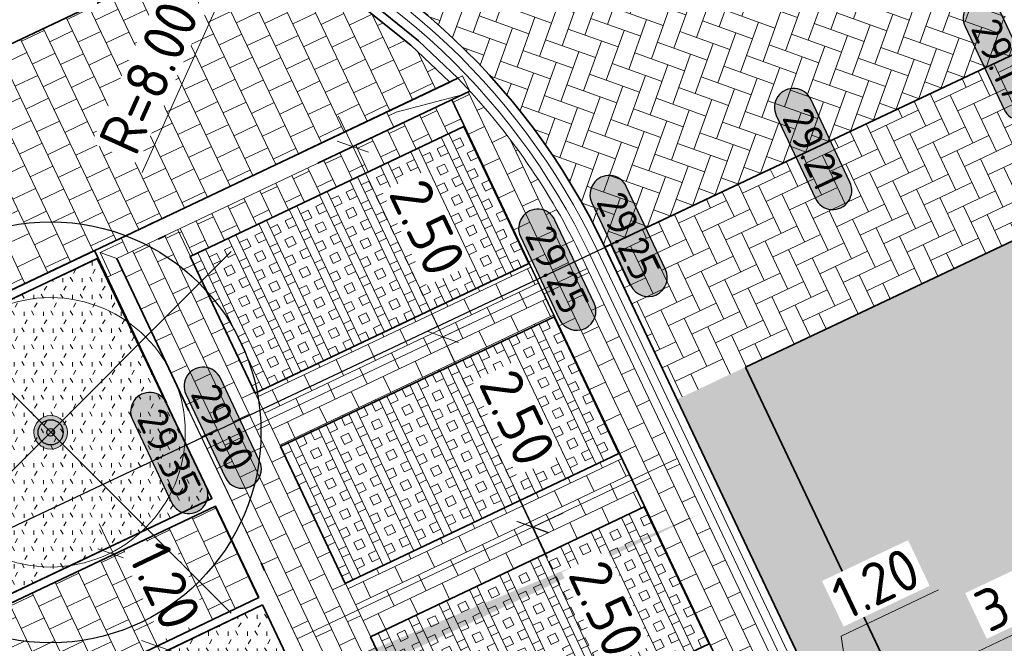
# Model space of a CAD drawing. Header units: metres. Extents: x 199937 to 201628, y 374508 to 375260.
# Tile 171 of 183: x 201378.94 to 201390.64, y 375088.06 to 375095.47. Entities that reach past the tile are written whole.
import ezdxf
from ezdxf.enums import TextEntityAlignment as Align

# ---------------------------------------------------------------- set-up
doc = ezdxf.new("R2010")
doc.units = ezdxf.units.M
doc.linetypes.add('VH-GELEIDEBAND', pattern=[6, 2, -2, 0, -2])
doc.linetypes.add('VH-OPSLUITBAND_100X200', pattern=[16, 8, -2, 4, -2])
for name, color, linetype, lineweight in [('N-WE-GR-BEPLANTING_CULTUUR-A', 92, 'Continuous', 0), ('N-WE-GR-GROENSTROOK-G', 90, 'Continuous', 35), ('N-WE-OG-HOOGTELIJN-G', 7, 'Continuous', 25), ('N-WE-VH-DWARSHELLING-S', 7, 'Continuous', 25), ('N-WE-VH-GOOT-G', 170, 'Continuous', 35), ('N-WE-VH-KANTOPSLUITING_GELEIDEBAND_50 200-G', 20, 'VH-GELEIDEBAND', 35), ('N-WE-VH-KANTOPSLUITING_GELEIDEBAND_50 200_250_HOEKSTUK-S', 20, 'Continuous', 25), ('N-WE-VH-KANTOPSLUITING_GELEIDEBAND_50 200_250_INRITVERLOOPBAND-S', 20, 'Continuous', 25), ('N-WE-VH-KANTOPSLUITING_OPSLUITBAND_100X200-G', 150, 'VH-OPSLUITBAND_100X200', 35), ('N-WE-VH-KANTVERHARDING_STREKLAAG-G', 60, 'Continuous', 18), ('N-WE-VH-VERHARDING_BETONSTRAATSTEEN-G', 252, 'Continuous', 35), ('N-WE-VH-VERHARDING_GRASBETONSTEEN-A', 72, 'Continuous', 18), ('N-WE-VH-VERHARDING_GRASBETONSTEEN-G', 70, 'Continuous', 35), ('N-WE-VH-VERHARDING_TEGEL-A', 252, 'Continuous', 18), ('N-WE-VH-VERHARDING_TEGEL-G', 252, 'Continuous', 35), ('N-WE-VH-VERKEERSTEGEL-G', 7, 'Continuous', 35), ('N-WE-VW-MARKERING_PARKEERVAK-O', 7, 'Continuous', 18), ('X-XX-AL-HOOGTELABEL-S', 7, 'Continuous', 25), ('X-XX-AL-M', 7, 'Continuous', 18), ('X-XX-AL-M-200', 7, 'Continuous', 18)]:
    doc.layers.add(name, color=color, linetype=linetype, lineweight=lineweight)
for name, color, linetype, lineweight, true_color in [('N-WE-GR-BOOM-S', 3, 'Continuous', 25, 0x00ff00), ('N-WE-VH-VERHARDING_BETONSTRAATSTEEN_HEIDE-A', 7, 'Continuous', 0, 0x986657), ('N-WE-VH-VERHARDING_BETONSTRAATSTEEN_ROOD-A', 7, 'Continuous', 0, 0xa92c0a), ('V-WE-GR-BOOM-S', 80, 'Continuous', 25, 0x3fff00)]:
    doc.layers.add(name, color=color, linetype=linetype, lineweight=lineweight, true_color=true_color)
doc.layers.add('X-XX-AL-HULPLIJN-G', color=7, linetype='Continuous', lineweight=18, plot=False)
doc.styles.add('NLCS-ISO-ANNOTATIEF-T18', font='NLCS-ISO.ttf', dxfattribs={"height": 1.8})
doc.styles.add('NLCS-ISO-ANNOTATIEF-T25', font='NLCS-ISO.ttf', dxfattribs={"height": 2.5})
doc.styles.add('NLCS-ISO-M200-T25', font='NLCS-ISO.ttf', dxfattribs={"height": 0.5})
doc.dimstyles.new('NLCS-ANNOTATIEF-T25-SCHRAP_L2_H1', dxfattribs={"dimtxt": 2.5, "dimasz": 1.4, "dimexe": 2, "dimexo": 2, "dimgap": 0.7, "dimtad": 1, "dimzin": 0, "dimdsep": 46, "dimtxsty": 'NLCS-ISO-ANNOTATIEF-T25', "dimblk": 'OBLIQUE', "dimcen": 0, "dimdle": 2, "dimclrd": 256, "dimclre": 256, "dimclrt": 256, "dimadec": 1, "dimazin": 0, "dimtfac": 1, "dimtdec": 3, "dimtofl": 0, "dimtmove": 0, "dimatfit": 3, "dimldrblk": 'OBLIQUE', "dimfxl": 2, "dimfxlon": 1, "dimtfillclr": 256, "dimtolj": 1, "dimtzin": 0, "dimlwd": -1, "dimlwe": -1, "dimarcsym": 0})
doc.dimstyles.new('NLCS-M200-T25-PIJL_L2_H1', dxfattribs={"dimscale": 0.2, "dimtxt": 2.5, "dimasz": 2.5, "dimexe": 2, "dimexo": 2, "dimgap": 0.7, "dimtad": 1, "dimzin": 0, "dimdsep": 46, "dimtxsty": 'NLCS-ISO-M200-T25', "dimcen": 0, "dimdle": 2, "dimclrd": 256, "dimclre": 256, "dimclrt": 256, "dimadec": 1, "dimazin": 0, "dimtfac": 1, "dimtdec": 3, "dimtofl": 0, "dimtmove": 0, "dimatfit": 3, "dimfxl": 2, "dimfxlon": 1, "dimtfillclr": 256, "dimtolj": 1, "dimtzin": 0, "dimlwd": -1, "dimlwe": -1, "dimarcsym": 0})
pattern_1 = [(115.26, (0, 0), (-0.279532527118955, 0.1003073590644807), [0.63, -0.21]), (25.26000000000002, (-0.3798398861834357, -0.1792251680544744), (-0.279532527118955, 0.1003073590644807), [0.63, -0.21])]
pattern_2 = [(205.36819958, (201384.0801804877, 375094.0205405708), (-0.099779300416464, -0.2797214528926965), [0.21, -0.21]), (295.36819958, (201384.0801804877, 375094.0205405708), (0.1897503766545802, 0.08997107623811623), [])]
pattern_3 = [(295.36819958, (201384.0801804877, 375094.0205405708), (0.3614292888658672, 0.1713734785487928), []), (295.36819958, (201383.9898231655, 375093.9776972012), (0.3614292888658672, 0.1713734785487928), []), (205.36819958, (201384.0801804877, 375094.0205405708), (0.1713734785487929, -0.3614292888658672), [-0.1, 0.1]), (205.36819958, (201384.1230238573, 375093.9301832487), (0.1713734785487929, -0.3614292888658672), [-0.1, 0.1]), (205.36819958, (201384.165867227, 375093.8398259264), (0.1713734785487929, -0.3614292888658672), [0.1, -0.1]), (205.36819958, (201384.2087105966, 375093.7494686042), (0.1713734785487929, -0.3614292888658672), [0.1, -0.1]), (295.36819958, (201383.8994658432, 375093.9348538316), (0.3614292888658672, 0.1713734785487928), [0.1, -0.1]), (295.36819958, (201383.809108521, 375093.8920104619), (0.3614292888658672, 0.1713734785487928), [0.1, -0.1])]
pattern_4 = [(295.36819958, (0, 0), (0.2797214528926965, -0.09977930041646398), [0.21, -0.21]), (25.36819958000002, (0, 0), (-0.08997107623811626, 0.1897503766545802), [])]
pattern_5 = [(59.99999999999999, (0, 0), (-0.1154700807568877, 0.1999999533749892), [0.0577352, -0.1732052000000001]), (120, (0, 0), (-0.2309400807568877, -4.662501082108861e-08), [0.0577352, -0.1732052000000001]), (270, (0, 0), (0.11547, -0.2000000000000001), [0.05, -0.35])]
pattern_6 = [(205.44, (0, 0), (-0.206475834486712, -0.2643250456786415), [0.3, -0.3]), (295.44, (0, 0), (0.2709106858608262, 0.1288697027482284), [])]

# ---------------------------------------------------------------- blocks, each defined once
blk = doc.blocks.new('SGR-BOOM_01-SO')
at = {"linetype": 'ByBlock', "lineweight": 18}
h = blk.add_hatch(color=0, dxfattribs=at)
h.dxf.hatch_style = 1
edge = h.paths.add_edge_path()
edge.add_arc((0, 0), 0.25, 0, 360)
at = {"color": 0, "linetype": 'ByBlock', "lineweight": 18}
for radius in [2, 0.25]:
    blk.add_circle((0, 0), radius, dxfattribs=at)
blk = doc.blocks.new('_Oblique')
at = {"color": 0, "linetype": 'ByBlock', "lineweight": -2}
blk.add_line((-0.5, -0.5), (0.5, 0.5), dxfattribs=at)
blk = doc.blocks.new('*D134')
at = {"layer": 'X-XX-AL-M', "transparency": 16777216}
for p, q in [((201379.8791979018, 375089.4787048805), (201380.7438080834, 375087.6693052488)), ((201380.0516575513, 375089.1177926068), (201380.412569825, 375089.2902522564)), ((201380.5713484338, 375088.0302175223), (201380.9322607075, 375088.2026771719))]:
    blk.add_line(p, q, dxfattribs=at)
at = {"layer": 'X-XX-AL-M', "transparency": 16777216, "xscale": 0.28, "yscale": 0.28, "zscale": 0.28}
for p, rotation in [((201380.0516575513, 375089.1177926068), 115.5405085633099), ((201380.5713484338, 375088.0302175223), 295.54050856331)]:
    blk.add_blockref('_Oblique', p, dxfattribs=dict(at, rotation=rotation))
at = {"layer": 'X-XX-AL-M', "transparency": 16777216, "insert": (201380.6633924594, 375088.7421532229), "char_height": 0.5, "attachment_point": 5, "rotation": 295.5405085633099, "style": 'NLCS-ISO-ANNOTATIEF-T25', "bg_fill": 3, "box_fill_scale": 1.1, "bg_fill_color": 256, "bg_fill_true_color": 13158600, "bg_fill_transparency": 0}
blk.add_mtext('\\A1;1.20', dxfattribs=at)
at = {"layer": 'Defpoints', "color": 0, "transparency": 16777216}
for p in [(201380.0516575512, 375089.1177926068), (201380.5713484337, 375088.0302175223), (201380.5713484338, 375088.0302175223)]:
    blk.add_point(p, dxfattribs=at)
blk = doc.blocks.new('*D137')
at = {"layer": 'Defpoints', "color": 0, "transparency": 16777216}
for p in [(201389.3779106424, 375087.5157135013), (201389.3779106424, 375087.5157135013), (201388.2936227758, 375087.0015930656)]:
    blk.add_point(p, dxfattribs=at)
at = {"layer": 'X-XX-AL-M', "transparency": 16777216}
for p, q in [((201388.7004356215, 375088.1462621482), (201389.8570093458, 375088.6946572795)), ((201388.8357667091, 375087.2586532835), (201388.7004356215, 375088.1462621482)), ((201389.3779106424, 375087.5157135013), (201389.2065371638, 375087.8771427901)), ((201387.932193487, 375086.8302195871), (201389.7393399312, 375087.6870869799)), ((201388.2936227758, 375087.0015930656), (201388.1222492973, 375087.3630223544))]:
    blk.add_line(p, q, dxfattribs=at)
at = {"layer": 'X-XX-AL-M', "transparency": 16777216, "xscale": 0.28, "yscale": 0.28, "zscale": 0.28}
for p, rotation in [((201389.3779106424, 375087.5157135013), 25.36819958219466), ((201388.2936227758, 375087.0015930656), 205.3681995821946)]:
    blk.add_blockref('_Oblique', p, dxfattribs=dict(at, rotation=rotation))
at = {"layer": 'X-XX-AL-M', "transparency": 16777216, "insert": (201389.111633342, 375088.7728532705), "char_height": 0.5, "attachment_point": 5, "rotation": 25.36819958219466, "style": 'NLCS-ISO-ANNOTATIEF-T25', "bg_fill": 3, "box_fill_scale": 1.1, "bg_fill_color": 256, "bg_fill_true_color": 13158600, "bg_fill_transparency": 0}
blk.add_mtext('\\A1;1.20', dxfattribs=at)
blk = doc.blocks.new('*D138')
at = {"layer": 'Defpoints', "color": 0, "transparency": 16777216}
for p in [(201392.6948104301, 375089.0884378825), (201392.6948104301, 375089.0884378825), (201389.3779106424, 375087.5157135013)]:
    blk.add_point(p, dxfattribs=at)
at = {"layer": 'X-XX-AL-M', "transparency": 16777216}
for p, q in [((201392.6948104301, 375089.0884378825), (201392.5234369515, 375089.4498671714)), ((201389.0164813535, 375087.3443400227), (201393.056239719, 375089.2598113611)), ((201389.3779106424, 375087.5157135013), (201389.2065371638, 375087.8771427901))]:
    blk.add_line(p, q, dxfattribs=at)
at = {"layer": 'X-XX-AL-M', "transparency": 16777216, "xscale": 0.28, "yscale": 0.28, "zscale": 0.28}
for p, rotation in [((201392.6948104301, 375089.0884378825), 25.36819958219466), ((201389.3779106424, 375087.5157135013), 205.3681995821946)]:
    blk.add_blockref('_Oblique', p, dxfattribs=dict(at, rotation=rotation))
at = {"layer": 'X-XX-AL-M', "transparency": 16777216, "insert": (201390.8692713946, 375088.6544692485), "char_height": 0.5, "attachment_point": 5, "rotation": 25.36819958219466, "style": 'NLCS-ISO-ANNOTATIEF-T25', "bg_fill": 3, "box_fill_scale": 1.1, "bg_fill_color": 256, "bg_fill_true_color": 13158600, "bg_fill_transparency": 0}
blk.add_mtext('\\A1;3.67', dxfattribs=at)
blk = doc.blocks.new('*D195')
at = {"layer": 'Defpoints', "color": 0, "transparency": 16777216}
for p in [(201385.0310352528, 375089.4396626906), (201386.0850407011, 375087.1727080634), (201386.0933369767, 375087.1765653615)]:
    blk.add_point(p, dxfattribs=at)
at = {"layer": 'X-XX-AL-M', "transparency": 16777216}
for p, q in [((201384.8623945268, 375089.8023751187), (201386.2536814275, 375086.8099956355)), ((201385.0310352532, 375089.4396626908), (201385.3937476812, 375089.6083034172)), ((201386.0850407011, 375087.1727080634), (201385.7223282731, 375087.004067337))]:
    blk.add_line(p, q, dxfattribs=at)
at = {"layer": 'X-XX-AL-M', "transparency": 16777216, "xscale": 0.28, "yscale": 0.28, "zscale": 0.28}
for p, rotation in [((201385.0310352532, 375089.4396626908), 114.9357582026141), ((201386.0850407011, 375087.1727080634), 294.9357582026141)]:
    blk.add_blockref('_Oblique', p, dxfattribs=dict(at, rotation=rotation))
at = {"layer": 'X-XX-AL-M', "transparency": 16777216, "insert": (201385.9116825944, 375088.4706100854), "char_height": 0.5, "attachment_point": 5, "rotation": 294.9357582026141, "style": 'NLCS-ISO-ANNOTATIEF-T25', "bg_fill": 3, "box_fill_scale": 1.1, "bg_fill_color": 256, "bg_fill_true_color": 13158600, "bg_fill_transparency": 0}
blk.add_mtext('\\A1;2.50', dxfattribs=at)
blk = doc.blocks.new('*D214')
at = {"layer": 'Defpoints', "color": 0, "transparency": 16777216}
for p in [(201383.9661718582, 375091.701545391), (201383.9661718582, 375091.701545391), (201385.0372783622, 375089.4425653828)]:
    blk.add_point(p, dxfattribs=at)
at = {"layer": 'X-XX-AL-M', "transparency": 16777216}
for p, q in [((201385.2086518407, 375089.0811360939), (201383.7947983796, 375092.0629746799)), ((201383.9661718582, 375091.701545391), (201384.3276011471, 375091.8729188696)), ((201385.0372783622, 375089.4425653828), (201385.3987076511, 375089.6139388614))]:
    blk.add_line(p, q, dxfattribs=at)
at = {"layer": 'X-XX-AL-M', "transparency": 16777216, "xscale": 0.28, "yscale": 0.28, "zscale": 0.28}
for p, rotation in [((201383.9661718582, 375091.701545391), 115.3681995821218), ((201385.0372783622, 375089.4425653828), 295.3681995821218)]:
    blk.add_blockref('_Oblique', p, dxfattribs=dict(at, rotation=rotation))
at = {"layer": 'X-XX-AL-M', "transparency": 16777216, "insert": (201384.8541186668, 375090.7391445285), "char_height": 0.5, "attachment_point": 5, "rotation": 295.3681995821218, "style": 'NLCS-ISO-ANNOTATIEF-T25', "bg_fill": 3, "box_fill_scale": 1.1, "bg_fill_color": 256, "bg_fill_true_color": 13158600, "bg_fill_transparency": 0}
blk.add_mtext('\\A1;2.50', dxfattribs=at)
blk = doc.blocks.new('*D215')
at = {"layer": 'Defpoints', "color": 0, "transparency": 16777216}
for p in [(201382.8950876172, 375093.9604784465), (201382.8950876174, 375093.9604784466), (201383.9661718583, 375091.701545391)]:
    blk.add_point(p, dxfattribs=at)
at = {"layer": 'X-XX-AL-M', "transparency": 16777216}
for p, q in [((201384.137545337, 375091.3401161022), (201382.7237141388, 375094.3219077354)), ((201382.8950876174, 375093.9604784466), (201383.2565169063, 375094.1318519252)), ((201383.9661718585, 375091.7015453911), (201384.3276011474, 375091.8729188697))]:
    blk.add_line(p, q, dxfattribs=at)
at = {"layer": 'X-XX-AL-M', "transparency": 16777216, "xscale": 0.28, "yscale": 0.28, "zscale": 0.28}
for p, rotation in [((201382.8950876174, 375093.9604784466), 115.3681995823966), ((201383.9661718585, 375091.7015453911), 295.3681995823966)]:
    blk.add_blockref('_Oblique', p, dxfattribs=dict(at, rotation=rotation))
at = {"layer": 'X-XX-AL-M', "transparency": 16777216, "insert": (201383.7830232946, 375092.9981010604), "char_height": 0.5, "attachment_point": 5, "rotation": 295.36819958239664, "style": 'NLCS-ISO-ANNOTATIEF-T25', "bg_fill": 3, "box_fill_scale": 1.1, "bg_fill_color": 256, "bg_fill_true_color": 13158600, "bg_fill_transparency": 0}
blk.add_mtext('\\A1;2.50', dxfattribs=at)
blk = doc.blocks.new('SVH-GELEIDEBAND HOEKSTUK_50 200X250_L150_H90INW_HD-MM')
at = {"linetype": 'Continuous', "lineweight": 0}
blk.add_line((150, 0), (300, 150), dxfattribs=at)
blk.add_lwpolyline([(150, 0), (0, 0), (0, 200), (350, 200), (350, -150), (150, -150)], close=True, dxfattribs=at)
blk.add_lwpolyline([(300, -150), (300, 150), (0, 150)], dxfattribs=at)
blk = doc.blocks.new('SVH-GELEIDEBAND INRITVERLOOPBAND_50 200X200_LINKS_L1000_HD-MM')
at = {"linetype": 'Continuous', "lineweight": 0}
blk.add_lwpolyline([(0, 0), (1000, 1.13686837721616e-13), (1000, 200.0000000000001), (0, 200)], close=True, dxfattribs=at)
blk.add_lwpolyline([(900, 1.023181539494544e-13), (100, 150), (0, 150)], dxfattribs=at)
blk = doc.blocks.new('*U283')
h = blk.add_hatch(color=253)
h.dxf.hatch_style = 1
edge = h.paths.add_edge_path()
edge.add_line((2.726055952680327, 1.132202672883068), (-2.726055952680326, 1.132202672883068))
edge.add_arc((-2.726055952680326, 0), 1.132202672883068, 90, 270)
edge.add_line((-2.726055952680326, -1.132202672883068), (2.726055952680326, -1.132202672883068))
edge.add_arc((2.726055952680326, 3.697785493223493e-32), 1.132202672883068, 270, 450)
blk.add_lwpolyline([(2.726055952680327, 1.132202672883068), (-2.726055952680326, 1.132202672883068, 0.9999999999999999), (-2.726055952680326, -1.132202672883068), (2.726055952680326, -1.132202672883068, 0.9999999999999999)], format="xyb", close=True)
at = {"style": 'NLCS-ISO-ANNOTATIEF-T18'}
blk.add_attdef('HGT', text='', height=1.8, dxfattribs=at).set_placement((-0.002853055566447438, -0.0004570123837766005), align=Align.MIDDLE_CENTER)
blk = doc.blocks.new('V-SGR-BOOM_01')
at = {"ltscale": 0.1}
h = blk.add_hatch(color=256, dxfattribs=at)
edge = h.paths.add_edge_path()
edge.add_arc((1.70530256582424e-13, -1.70530256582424e-13), 0.15, 0, 360)
at = {"lineweight": -3}
for p, q in [((-2.146446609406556, 2.146446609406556), (2.146446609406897, -2.146446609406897)), ((2.146446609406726, 2.146446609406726), (-2.146446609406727, -2.146446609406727))]:
    blk.add_line(p, q, dxfattribs=at)
for centre, radius in [((0, 0), 2.5), ((7.366995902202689e-12, -5.115907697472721e-12), 0.04499999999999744)]:
    blk.add_circle(centre, radius)
at = {"ltscale": 0.1}
blk.add_circle((1.70530256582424e-13, -1.70530256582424e-13), 0.15, dxfattribs=at)
blk = doc.blocks.new('*U438')
blk.add_solid([(0, 0), (0, 0.25), (5.000000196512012, 0)])
blk = doc.blocks.new('*U439')
blk.add_solid([(0, 0), (0, 0.25), (5.470895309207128, 0)])
blk = doc.blocks.new('*D556')
at = {"layer": 'Defpoints', "color": 0, "transparency": 16777216}
for p in [(201381.6734699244, 375096.5067478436), (201378.3925272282, 375089.2104874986)]:
    blk.add_point(p, dxfattribs=at)
at = {"layer": 'X-XX-AL-M-200', "transparency": 16777216}
blk.add_line((201380.3898010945, 375093.6520859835), (201381.4684110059, 375096.050731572), dxfattribs=at)
blk.add_solid([(201381.3924082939, 375096.0849080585), (201381.5444137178, 375096.0165550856), (201381.6734699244, 375096.5067478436)], dxfattribs=at)
at = {"layer": 'X-XX-AL-M-200', "transparency": 16777216, "insert": (201380.470883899, 375094.7833465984), "char_height": 0.5, "attachment_point": 5, "rotation": 65.78776264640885, "style": 'NLCS-ISO-M200-T25', "bg_fill": 3, "box_fill_scale": 1.1, "bg_fill_color": 256, "bg_fill_true_color": 13158600, "bg_fill_transparency": 0}
blk.add_mtext('\\A1;R=8.00', dxfattribs=at)

msp = doc.modelspace()

# ---------------------------------------------------------------- hatches: boundary and pattern name
at = {"layer": 'N-WE-GR-BEPLANTING_CULTUUR-A'}
h = msp.add_hatch(dxfattribs=at)
h.set_pattern_fill('AGR-BEPLANTING_SOORT_01-SO', color=256, scale=0.2, pattern_type=2)
h.set_pattern_definition(pattern_5)
h.paths.add_polyline_path([(201379.8574856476, 375092.6308562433), (201377.1070684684, 375091.3267390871), (201378.4164378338, 375088.4540467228), (201381.2204324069, 375089.7819371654)])
h = msp.add_hatch(dxfattribs=at)
h.set_pattern_fill('AGR-BEPLANTING_SOORT_01-SO', color=256, scale=0.2, pattern_type=2)
h.set_pattern_definition(pattern_5)
h.paths.add_polyline_path([(201381.8204952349, 375088.5162841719), (201379.0019505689, 375087.1694604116), (201381.4013945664, 375081.9051976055), (201384.3029394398, 375083.2807841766)])
at = {"layer": 'N-WE-VH-VERHARDING_BETONSTRAATSTEEN_HEIDE-A', "true_color": 0x986657}
h = msp.add_hatch(dxfattribs=at)
h.set_pattern_fill('AVH-HEI_BSS_KEIFRMT_KEPER-SO', color=25, scale=2, angle=115.26, pattern_type=2)
h.set_pattern_definition(pattern_1)
h.paths.add_polyline_path([(201391.6971267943, 375093.2932430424), (201390.840257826, 375095.1003928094), (201385.8921849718, 375092.7664871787), (201386.749300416, 375090.9588175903)])
h = msp.add_hatch(dxfattribs=at)
h.set_pattern_fill('AVH-HEI_BSS_KEIFRMT_KEPER-SO', color=25, scale=2, angle=115.26, pattern_type=2)
h.set_pattern_definition(pattern_1)
h.paths.add_polyline_path([(201387.5632557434, 375091.3428484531), (201386.749300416, 375090.9588175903), (201404.0427092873, 375054.4867536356), (201404.8559251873, 375054.8723439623)])
at = {"layer": 'N-WE-VH-VERHARDING_BETONSTRAATSTEEN_ROOD-A'}
h = msp.add_hatch(dxfattribs=at)
h.set_pattern_fill('AVH-ROO_BSS_KEIFRMT_KEPER-SO', color=36, scale=2, angle=-19.74167357, pattern_type=2)
h.set_pattern_definition([(340.25832643, (201380.8364444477, 375114.1943056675), (0.2685910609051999, 0.1267234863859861), [0.6299999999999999, -0.21]), (250.25832643, (201380.9783120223, 375114.5896202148), (0.2685910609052, 0.126723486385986), [0.6299999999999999, -0.21])])
edge = h.paths.add_edge_path()
edge.add_line((201381.6503982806, 375114.5783358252), (201378.4885900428, 375113.0867307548))
edge.add_arc((201370.9838599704, 375109.5414484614), 8.299999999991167, -63.85222691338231, 25.286348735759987, ccw=False)
edge.add_line((201374.6415686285, 375102.0908667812), (201372.568746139, 375101.0732575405))
edge.add_line((201372.568746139, 375101.0732575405), (201374.73481857, 375096.6610691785))
edge.add_arc((201378.3925272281, 375089.2104874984), 8.299999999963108, 25.36819958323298, 116.1477730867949, ccw=False)
edge.add_line((201385.8921849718, 375092.7664871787), (201390.840257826, 375095.1003928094))
edge.add_line((201390.840257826, 375095.1003928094), (201381.6503982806, 375114.5783358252))
h = msp.add_hatch(dxfattribs=at)
h.set_pattern_fill('AVH-ROO_BSS_KEIFRMT_HALFST-SO', color=36, scale=2, angle=-154.63180042, pattern_type=2)
h.set_pattern_definition(pattern_2)
edge = h.paths.add_edge_path()
edge.add_line((201384.2862541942, 375094.620106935), (201384.0666162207, 375094.5159645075))
edge.add_line((201384.0666162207, 375094.5159645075), (201385.1377004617, 375092.2570314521))
edge.add_line((201385.1377004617, 375092.2570314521), (201385.679844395, 375092.5140916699))
edge.add_line((201385.679844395, 375092.5140916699), (201385.6211130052, 375092.6379570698))
edge.add_arc((201378.392527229, 375089.2104874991), 7.999999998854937, 25.36819958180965, 42.54759551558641)
h = msp.add_hatch(dxfattribs=at)
h.set_pattern_fill('AVH-ROO_BSS_KEIFRMT_HALFST-SO', color=36, scale=2, angle=205.37, pattern_type=2)
h.set_pattern_definition([(205.37, (0, 0), (-0.09977051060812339, -0.2797245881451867), [0.21, -0.21]), (295.37, (0, 0), (0.1897475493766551, 0.08997703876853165), [])])
h.paths.add_polyline_path([(201384.2165680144, 375094.1997138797), (201384.0666162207, 375094.5159645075), (201380.8137526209, 375092.9736032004), (201380.9637044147, 375092.6573525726)])
h = msp.add_hatch(dxfattribs=at)
h.set_pattern_fill('AVH-ROO_BSS_KEIFRMT_HALFST-SO', color=36, scale=2, angle=-154.63180042, pattern_type=2)
h.set_pattern_definition(pattern_2)
h.paths.add_polyline_path([(201380.8137526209, 375092.9736032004), (201380.0908940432, 375092.6308562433), (201381.1619782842, 375090.3719231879), (201381.884836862, 375090.714670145)])
h = msp.add_hatch(dxfattribs=at)
h.set_pattern_fill('AVH-ROO_BSS_KEIFRMT_KEPER-SO', color=36, scale=2, angle=-19.62634688, pattern_type=2)
h.set_pattern_definition([(340.37365312, (201390.8928701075, 375092.9137880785), (0.2683354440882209, 0.1272638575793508), [0.63, -0.21]), (250.37365312, (201391.033941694, 375093.3093873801), (0.2683354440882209, 0.1272638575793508), [0.63, -0.21])])
h.paths.add_polyline_path([(201390.8831714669, 375092.9092121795), (201387.5632557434, 375091.3428484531), (201404.8559251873, 375054.8723439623), (201408.1728249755, 375056.4450683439)])
h = msp.add_hatch(dxfattribs=at)
h.set_pattern_fill('AVH-ROO_BSS_KEIFRMT_HALFST-SO', color=36, scale=2, angle=-64.63180041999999, pattern_type=2)
h.set_pattern_definition(pattern_4)
h.paths.add_polyline_path([(201385.2876522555, 375091.9407808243), (201384.9877486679, 375092.5732820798), (201381.7348850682, 375091.0309207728), (201382.0347886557, 375090.3984195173)])
h = msp.add_hatch(dxfattribs=at)
h.set_pattern_fill('AVH-ROO_BSS_KEIFRMT_HALFST-SO', color=36, scale=2, angle=-154.63180042, pattern_type=2)
h.set_pattern_definition(pattern_2)
h.paths.add_polyline_path([(201385.679844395, 375092.5140916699), (201385.1377004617, 375092.2570314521), (201386.2087847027, 375089.9980983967), (201386.750928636, 375090.2551586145)])
h = msp.add_hatch(dxfattribs=at)
h.set_pattern_fill('AVH-ROO_BSS_KEIFRMT_HALFST-SO', color=36, scale=2, angle=-154.63180042, pattern_type=2)
h.set_pattern_definition(pattern_2)
h.paths.add_polyline_path([(201381.884836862, 375090.714670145), (201381.1619782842, 375090.3719231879), (201381.3782393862, 375089.9158252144), (201382.2330625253, 375088.1129901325), (201382.955921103, 375088.4557370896)])
h = msp.add_hatch(dxfattribs=at)
h.set_pattern_fill('AVH-ROO_BSS_KEIFRMT_HALFST-SO', color=36, scale=2, angle=-64.63180041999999, pattern_type=2)
h.set_pattern_definition(pattern_4)
h.paths.add_polyline_path([(201386.3587364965, 375089.681847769), (201386.058832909, 375090.3143490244), (201382.8059693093, 375088.7719877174), (201383.1058728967, 375088.1394864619)])
h = msp.add_hatch(dxfattribs=at)
h.set_pattern_fill('AVH-ROO_BSS_KEIFRMT_HALFST-SO', color=36, scale=2, angle=-154.63180042, pattern_type=2)
h.set_pattern_definition(pattern_2)
h.paths.add_polyline_path([(201386.750928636, 375090.2551586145), (201386.2087847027, 375089.9980983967), (201387.2798689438, 375087.7391653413), (201387.822012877, 375087.9962255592)])
h = msp.add_hatch(dxfattribs=at)
h.set_pattern_fill('AVH-ROO_BSS_KEIFRMT_HALFST-SO', color=36, scale=2, angle=-154.63180042, pattern_type=2)
h.set_pattern_definition(pattern_2)
h.paths.add_polyline_path([(201382.955921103, 375088.4557370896), (201382.2330625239, 375088.1129901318), (201383.3041467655, 375085.8540570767), (201384.027005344, 375086.1968040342)])
at = {"layer": 'N-WE-VH-VERHARDING_GRASBETONSTEEN-A', "true_color": 0x52a500}
h = msp.add_hatch(dxfattribs=at)
h.set_pattern_fill('AVH-GRASBETONSTEEN_01-SO', color=74, angle=-154.63180042, pattern_type=2)
h.set_pattern_definition(pattern_3)
h.paths.add_polyline_path([(201384.2165680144, 375094.1997138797), (201380.9637044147, 375092.6573525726), (201381.7348850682, 375091.0309207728), (201384.9877486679, 375092.5732820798)])
h = msp.add_hatch(dxfattribs=at)
h.set_pattern_fill('AVH-GRASBETONSTEEN_01-SO', color=74, angle=-154.63180042, pattern_type=2)
h.set_pattern_definition(pattern_3)
h.paths.add_polyline_path([(201386.058832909, 375090.3143490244), (201385.2876522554, 375091.9407808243), (201382.0347886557, 375090.3984195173), (201382.8059693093, 375088.7719877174)])
h = msp.add_hatch(dxfattribs=at)
h.set_pattern_fill('AVH-GRASBETONSTEEN_01-SO', color=74, angle=-154.63180042, pattern_type=2)
h.set_pattern_definition(pattern_3)
h.paths.add_polyline_path([(201386.3587364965, 375089.681847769), (201383.1058728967, 375088.1394864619), (201383.8770535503, 375086.513054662), (201387.12991715, 375088.0554159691)])
at = {"layer": 'N-WE-VH-VERHARDING_TEGEL-A'}
h = msp.add_hatch(dxfattribs=at)
h.set_pattern_fill('AVH-TEGEL_300X300_HALFST-SO', color=256, angle=205.44, pattern_type=2)
h.set_pattern_definition(pattern_6)
h.paths.add_polyline_path([(201384.0466322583, 375094.7278325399, 0.09772295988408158), (201381.5269343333, 375096.4620729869), (201374.4249237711, 375093.0946196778), (201375.6376201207, 375090.6980507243), (201376.9752212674, 375091.374895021)])
h = msp.add_hatch(dxfattribs=at)
h.set_pattern_fill('AVH-TEGEL_300X300_HALFST-SO', color=256, scale=5, angle=115.44303439, pattern_type=2)
h.set_pattern_definition([(115.44303439, (201401.0731080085, 375044.2177613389), (-0.2643359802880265, 0.2064618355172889), [0.3, -0.3]), (205.44303439, (201401.0731080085, 375044.2177613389), (0.1288840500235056, -0.2709038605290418), [])])
edge = h.paths.add_edge_path()
edge.add_line((201376.9752212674, 375091.374895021), (201375.6376201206, 375090.6980507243))
edge.add_line((201375.6376201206, 375090.6980507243), (201377.1400000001, 375087.7289999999))
edge.add_line((201377.1400000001, 375087.7289999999), (201374.4300000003, 375086.4199999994))
edge.add_line((201374.4300000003, 375086.4199999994), (201378.0210000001, 375078.8639999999))
edge.add_line((201378.0210000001, 375078.8639999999), (201380.7320000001, 375080.1489999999))
edge.add_line((201380.7320000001, 375080.1489999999), (201383.339908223, 375074.5822153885))
edge.add_line((201383.339908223, 375074.5822153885), (201386.1263999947, 375075.9136218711))
edge.add_line((201386.1263999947, 375075.9136218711), (201389.5347019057, 375068.8166609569))
edge.add_line((201389.5347019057, 375068.8166609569), (201387.8, 375068.02))
edge.add_line((201387.8, 375068.02), (201388.5030000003, 375066.5490000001))
edge.add_line((201388.5030000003, 375066.5490000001), (201388.1421297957, 375066.3767281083))
edge.add_line((201388.1421297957, 375066.3767281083), (201389.0628853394, 375064.4553827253))
edge.add_line((201389.0628853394, 375064.4553827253), (201389.4210000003, 375064.627))
edge.add_line((201389.4210000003, 375064.627), (201390.1260000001, 375063.1500000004))
edge.add_line((201390.1260000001, 375063.1500000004), (201391.7957047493, 375063.9242207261))
edge.add_line((201391.7957047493, 375063.9242207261), (201395.4146780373, 375056.3851675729))
edge.add_line((201395.4146780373, 375056.3851675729), (201393.7030000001, 375055.5569999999))
edge.add_line((201393.7030000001, 375055.5569999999), (201394.405, 375054.086))
edge.add_line((201394.405, 375054.086), (201394.0439838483, 375053.9140339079))
edge.add_line((201394.0439838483, 375053.9140339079), (201394.9601806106, 375051.9910860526))
edge.add_line((201394.9601806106, 375051.9910860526), (201395.3210000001, 375052.1629999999))
edge.add_line((201395.3210000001, 375052.1629999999), (201396.0239999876, 375050.687999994))
edge.add_line((201396.0239999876, 375050.687999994), (201397.6983135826, 375051.4363360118))
edge.add_line((201397.6983135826, 375051.4363360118), (201401.0095747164, 375044.3536569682))
edge.add_line((201401.0095747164, 375044.3536569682), (201401.755953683, 375044.7149579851))
edge.add_arc((201399.2070653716, 375049.980474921), 5.850000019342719, 295.8303155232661, 302.4445854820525)
edge.add_line((201402.3454947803, 375045.0435972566), (201399.5871770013, 375051.0460804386))
edge.add_line((201399.5871770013, 375051.0460804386), (201387.4934558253, 375076.5519234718))
edge.add_line((201387.4934558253, 375076.5519234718), (201386.4026779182, 375078.8530461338))
edge.add_line((201386.4026779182, 375078.8530461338), (201383.3436004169, 375077.4029825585))
edge.add_line((201383.3436004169, 375077.4029825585), (201376.9752212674, 375091.374895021))
h = msp.add_hatch(dxfattribs=at)
h.set_pattern_fill('AVH-TEGEL_300X300_HALFST-SO', color=256, angle=205.44, pattern_type=2)
h.set_pattern_definition(pattern_6)
h.paths.add_polyline_path([(201381.7776516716, 375088.6066419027), (201381.2632326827, 375089.6915594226), (201378.3675296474, 375088.3202385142), (201378.8702261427, 375087.2173469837)])

# ---------------------------------------------------------------- linework, layer by layer
at = {"layer": 'N-WE-GR-GROENSTROOK-G'}
for points in [[(201377.1070684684, 375091.3267390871), (201378.4164378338, 375088.4540467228), (201381.2204324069, 375089.7819371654), (201379.8574856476, 375092.6308562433)], [(201381.8204952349, 375088.5162841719), (201384.3029394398, 375083.2807841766), (201381.4013945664, 375081.9051976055), (201379.0019505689, 375087.1694604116)]]:
    msp.add_lwpolyline(points, close=True, dxfattribs=at)
at = {"layer": 'N-WE-VH-GOOT-G'}
msp.add_lwpolyline([(201400.8901148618, 375043.7958789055), (201396.8924407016, 375041.8607175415, 0.06618443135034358), (201374.4029157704, 375027.1696497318), (201370.8998503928, 375024.0998248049, -0.01786340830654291), (201364.6580979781, 375018.8331073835, -0.4803959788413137), (201358.1222262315, 375020.3670911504), (201336.52873963, 375065.6942798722, -0.2972931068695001), (201337.1534363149, 375070.350762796), (201344.1168929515, 375078.4309199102, -0.08486663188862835), (201356.8515762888, 375087.881662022), (201374.73481857, 375096.6610691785, -0.4182043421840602), (201385.8921849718, 375092.7664871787), (201404.4711429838, 375053.5831804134)], format="xyb", dxfattribs=at)
at = {"layer": 'N-WE-VH-VERHARDING_BETONSTRAATSTEEN-G'}
for points in [[(201385.8924314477, 375092.7659673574), (201390.840254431, 375095.1003912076)], [(201387.5632557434, 375091.3428484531), (201390.8901505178, 375092.9125049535)], [(201387.5632557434, 375091.3428484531), (201404.8559251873, 375054.8723439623)]]:
    msp.add_lwpolyline(points, dxfattribs=at)
at = {"layer": 'N-WE-VH-VERHARDING_GRASBETONSTEEN-G'}
for points in [[(201384.9877486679, 375092.5732820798), (201381.7348850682, 375091.0309207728), (201380.9637044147, 375092.6573525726), (201384.2165680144, 375094.1997138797)], [(201385.2876522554, 375091.9407808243), (201386.058832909, 375090.3143490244), (201382.8059693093, 375088.7719877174), (201382.0347886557, 375090.3984195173)], [(201386.3587364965, 375089.681847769), (201387.12991715, 375088.0554159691), (201383.8770535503, 375086.513054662), (201383.1058728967, 375088.1394864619)]]:
    msp.add_lwpolyline(points, close=True, dxfattribs=at)
at = {"layer": 'N-WE-VH-VERHARDING_TEGEL-G'}
for points in [[(201381.5269343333, 375096.4620729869), (201374.4249237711, 375093.0946196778), (201377.1400000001, 375087.7289999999), (201374.4300000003, 375086.4199999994), (201378.0210000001, 375078.8639999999), (201380.7320000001, 375080.1489999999), (201383.339908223, 375074.5822153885), (201386.1263999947, 375075.9136218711), (201389.5347019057, 375068.8166609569), (201387.8, 375068.02), (201388.5030000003, 375066.5490000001)], [(201402.3454947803, 375045.0435972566), (201399.5871770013, 375051.0460804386), (201388.1361063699, 375075.1965636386), (201392.6539724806, 375077.3387321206), (201392.011321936, 375078.6940919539), (201387.4934558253, 375076.5519234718), (201386.4026779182, 375078.8530461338), (201383.3436004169, 375077.4029825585), (201381.850338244, 375080.6791267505), (201384.8599029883, 375082.106126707), (201384.345837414, 375083.1904527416), (201381.3525041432, 375081.7713504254), (201378.8702261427, 375087.2173469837), (201381.7776516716, 375088.6066419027), (201381.2632326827, 375089.6915594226), (201378.3675296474, 375088.3202385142), (201376.9752212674, 375091.374895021), (201384.0466322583, 375094.7278325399)]]:
    msp.add_lwpolyline(points, dxfattribs=at)
at = {"layer": 'N-WE-VH-VERKEERSTEGEL-G'}
msp.add_lwpolyline([(201390.0262032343, 375094.7165712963), (201390.0263024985, 375094.7163619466)], dxfattribs=at)
at = {"layer": 'N-WE-VW-MARKERING_PARKEERVAK-O'}
for points in [[(201380.0908940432, 375092.6308562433), (201384.2862541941, 375094.620106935)], [(201380.1566428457, 375092.4921910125), (201386.5831482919, 375078.9385926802)], [(201381.1619782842, 375090.3719231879), (201385.679844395, 375092.5140916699)], [(201382.2330625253, 375088.1129901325), (201386.750928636, 375090.2551586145)]]:
    msp.add_lwpolyline(points, dxfattribs=at)
at = {"layer": 'X-XX-AL-HULPLIJN-G'}
for points in [[(201384.0666162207, 375094.5159645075), (201387.2798689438, 375087.7391653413)], [(201380.8137526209, 375092.9736032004), (201384.027005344, 375086.1968040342)]]:
    msp.add_lwpolyline(points, dxfattribs=at)

# ---------------------------------------------------------------- block references
at = {"layer": 'N-WE-GR-BOOM-S', "color": 3, "true_color": 0x00ff00, "xscale": 0.8, "yscale": 0.8, "zscale": 0.2}
msp.add_blockref('SGR-BOOM_01-SO', (201379.3038310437, 375090.5672888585), dxfattribs=at)
at = {"layer": 'N-WE-VH-DWARSHELLING-S', "rotation": 24.80715683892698}
msp.add_blockref('*U439', (201387.4338735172, 375089.5150424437), dxfattribs=at)
at = {"layer": 'N-WE-VH-KANTOPSLUITING_GELEIDEBAND_50 200_250_HOEKSTUK-S', "xscale": 0.001, "yscale": 0.001, "zscale": 0.001, "rotation": 115.36819955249}
msp.add_blockref('SVH-GELEIDEBAND HOEKSTUK_50 200X250_L150_H90INW_HD-MM', (201380.155159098, 375092.4953202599), dxfattribs=at)
at = {"layer": 'X-XX-AL-HOOGTELABEL-S', "xscale": 0.2, "yscale": 0.2, "zscale": 0.2, "rotation": 295.2863487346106}
for p, values in [((201390.6094180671, 375094.9913582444), {'HGT': '29.17'}), ((201388.3663429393, 375093.9331792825), {'HGT': '29.21'}), ((201386.1732748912, 375092.898797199), {'HGT': '29.25'}), ((201381.3493582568, 375090.6227108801), {'HGT': '29.30'})]:
    msp.add_blockref('*U283', p, dxfattribs=at).add_auto_attribs(values)

# ---------------------------------------------------------------- next in the draw order: dimensions: what is measured, and where the dimension line sits
at = {"layer": 'X-XX-AL-M'}
dim = msp.add_aligned_dim(p1=(201385.0372783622, 375089.4425653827), p2=(201383.9661718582, 375091.7015453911), distance=4.9876221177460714e-11, dimstyle='NLCS-ANNOTATIEF-T25-SCHRAP_L2_H1', override={"dimtfill": 1}, dxfattribs=at)
dim.commit()
dim.dimension.update_dxf_attribs({"geometry": '*D214', "text_midpoint": (201384.8541186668, 375090.7391445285)})
dim = msp.add_linear_dim(base=(201380.5713484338, 375088.0302175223), p1=(201380.0516575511, 375089.1177926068), p2=(201380.5713484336, 375088.0302175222), angle=295.54050855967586, text='1.20', dimstyle='NLCS-ANNOTATIEF-T25-SCHRAP_L2_H1', override={"dimtfill": 1}, dxfattribs=at)
dim.commit()
dim.dimension.update_dxf_attribs({"geometry": '*D134', "text_midpoint": (201380.3115029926, 375088.5740050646), "dimtype": 161})

# ---------------------------------------------------------------- next in the draw order: linework, layer by layer
at = {"layer": 'N-WE-VH-KANTOPSLUITING_OPSLUITBAND_100X200-G'}
for points in [[(201381.2632326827, 375089.6915594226), (201378.3675296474, 375088.3202385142), (201376.9752212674, 375091.374895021), (201379.8244926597, 375092.7258841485)], [(201381.2204324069, 375089.7819371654), (201378.4164378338, 375088.4540467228), (201377.1070684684, 375091.3267390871), (201379.8673358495, 375092.635526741)], [(201381.7776516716, 375088.6066419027), (201378.8702261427, 375087.2173469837), (201381.3525041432, 375081.7713504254), (201384.3457778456, 375083.1904245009)], [(201381.820766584, 375088.5164138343), (201379.0019505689, 375087.1694604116), (201381.4013945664, 375081.9051976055), (201384.3029394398, 375083.2807841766)]]:
    msp.add_lwpolyline(points, dxfattribs=at)

# ---------------------------------------------------------------- next in the draw order: block references
at = {"layer": 'N-WE-VH-DWARSHELLING-S', "rotation": 25.33226751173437}
msp.add_blockref('*U438', (201382.5369283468, 375087.4721324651), dxfattribs=at)
at = {"layer": 'V-WE-GR-BOOM-S'}
msp.add_blockref('V-SGR-BOOM_01', (201379.3038310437, 375090.5672888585), dxfattribs=at)
at = {"layer": 'X-XX-AL-HOOGTELABEL-S', "xscale": 0.2, "yscale": 0.2, "zscale": 0.2, "rotation": 295.2863487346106}
for p, values in [((201385.325533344, 375092.4985808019), {'HGT': '29.25'}), ((201380.7138290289, 375090.3217295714), {'HGT': '29.35'})]:
    msp.add_blockref('*U283', p, dxfattribs=at).add_auto_attribs(values)

# ---------------------------------------------------------------- next in the draw order: dimensions: what is measured, and where the dimension line sits
at = {"layer": 'X-XX-AL-M'}
dim = msp.add_aligned_dim(p1=(201383.9661718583, 375091.701545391), p2=(201382.8950876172, 375093.9604784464), distance=-2.8383446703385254e-10, dimstyle='NLCS-ANNOTATIEF-T25-SCHRAP_L2_H1', override={"dimtfill": 1}, dxfattribs=at)
dim.commit()
dim.dimension.update_dxf_attribs({"geometry": '*D215', "text_midpoint": (201383.7830232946, 375092.9981010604)})

# ---------------------------------------------------------------- next in the draw order: linework, layer by layer
at = {"layer": 'N-WE-OG-HOOGTELIJN-G'}
msp.add_lwpolyline([(201376.7692132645, 375088.4617604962), (201392.829840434, 375096.0392975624)], dxfattribs=at)
at = {"layer": 'N-WE-VH-KANTOPSLUITING_GELEIDEBAND_50 200-G'}
for points in [[(201384.142086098, 375094.7730923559), (201379.8244926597, 375092.7258841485), (201387.4934558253, 375076.5519234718), (201392.011321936, 375078.6940919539), (201392.611129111, 375077.4290894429), (201393.5570055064, 375075.4342216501), (201389.0391393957, 375073.2920531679), (201391.6097415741, 375067.870613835), (201396.1276076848, 375070.0127823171), (201397.0101810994, 375068.1514214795), (201392.4923149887, 375066.0092529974), (201396.1340014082, 375058.3288806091), (201400.651867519, 375060.4710490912), (201401.5344409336, 375058.6096882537), (201397.0165748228, 375056.4675197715), (201399.5871770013, 375051.0460804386), (201404.2857577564, 375053.27393566)], [(201384.2862541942, 375094.620106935), (201380.0908940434, 375092.6308562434), (201387.5884837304, 375076.8183248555), (201392.1063498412, 375078.9604933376), (201392.7918437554, 375077.5147761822), (201393.8234068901, 375075.3391937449), (201389.3055407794, 375073.1970252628), (201391.7047694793, 375068.1370152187), (201396.22263559, 375070.2791837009), (201397.2765824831, 375068.0563935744), (201392.7587163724, 375065.9142250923), (201396.2290293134, 375058.5952819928), (201400.7468954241, 375060.7374504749), (201401.8008423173, 375058.5146603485), (201397.2829762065, 375056.3724918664), (201399.6822049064, 375051.3124818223)]]:
    msp.add_lwpolyline(points, dxfattribs=at)
at = {"layer": 'N-WE-VH-KANTOPSLUITING_OPSLUITBAND_100X200-G'}
for points in [[(201353.8903838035, 375085.8939738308, -0.01893938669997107), (201356.9855022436, 375087.6132080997), (201374.867024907, 375096.3917710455, -0.3253761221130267), (201384.1420860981, 375094.7730923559, -0.3253761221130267)], [(201353.9422174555, 375085.8084561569, -0.01893595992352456), (201357.0301454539, 375087.5237240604), (201374.911093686, 375096.3020050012, -0.3241921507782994), (201384.04663232, 375094.7278324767)]]:
    msp.add_lwpolyline(points, format="xyb", dxfattribs=at)
at = {"layer": 'N-WE-VH-KANTVERHARDING_STREKLAAG-G'}
for points in [[(201400.8465441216, 375043.8858877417), (201396.8490656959, 375041.9508211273, 0.06618497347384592), (201374.3373379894, 375027.2451463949), (201370.8333033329, 375024.1744720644, -0.01786527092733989), (201364.5963799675, 375018.9117895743, -0.4803959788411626), (201358.2125052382, 375020.4100993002), (201336.6190186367, 375065.7372880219, -0.2972931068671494), (201337.2291874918, 375070.2854806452), (201344.1909545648, 375078.3636772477, -0.08484934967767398), (201356.896217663, 375087.7921770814), (201374.778887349, 375096.5713031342, -0.4182043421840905), (201385.8018276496, 375092.7236438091), (201404.3807856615, 375053.5403370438)], [(201400.8029733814, 375043.9758965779), (201396.8056905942, 375042.0409246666, 0.06618551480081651), (201374.2717600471, 375027.3206429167), (201370.7667559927, 375024.2491190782, -0.01786713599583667), (201364.5346619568, 375018.9904717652, -0.4803959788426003), (201358.3027842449, 375020.45310745), (201336.7092976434, 375065.7802961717, -0.2972931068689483), (201337.3049386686, 375070.2201984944), (201344.2650143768, 375078.2964324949, -0.0848320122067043), (201356.9408596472, 375087.7026924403), (201374.822956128, 375096.4815370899, -0.4182043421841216), (201385.7114703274, 375092.6808004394), (201404.2904283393, 375053.4974936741)]]:
    msp.add_lwpolyline(points, format="xyb", dxfattribs=at)
at = {"layer": 'N-WE-VW-MARKERING_PARKEERVAK-O'}
msp.add_lwpolyline([(201384.1420860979, 375094.773092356, -0.08170968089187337), (201385.6211130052, 375092.6379570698), (201404.2857577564, 375053.27393566)], format="xyb", dxfattribs=at)

# ---------------------------------------------------------------- next in the draw order: block references
at = {"layer": 'N-WE-VH-KANTOPSLUITING_GELEIDEBAND_50 200_250_INRITVERLOOPBAND-S', "xscale": 0.001, "yscale": 0.001, "zscale": 0.001, "rotation": 25.36819957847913}
msp.add_blockref('SVH-GELEIDEBAND INRITVERLOOPBAND_50 200X200_LINKS_L1000_HD-MM', (201383.382680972, 375094.1916732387), dxfattribs=at)

# ---------------------------------------------------------------- next in the draw order: dimensions: what is measured, and where the dimension line sits
at = {"layer": 'X-XX-AL-M'}
for base, p1, p2, angle, picture, middle in [((201386.0850407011, 375087.1727080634), (201385.0310352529, 375089.4396626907), (201386.0933369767, 375087.1765653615), 114.9357582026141, '*D195', (201385.9116825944, 375088.4706100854)), ((201389.3779106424, 375087.5157135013), (201388.2936227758, 375087.0015930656), (201389.3779106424, 375087.5157135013), 205.3681995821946, '*D137', (201388.6598467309, 375088.5586364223))]:
    dim = msp.add_linear_dim(base=base, p1=p1, p2=p2, angle=angle, dimstyle='NLCS-ANNOTATIEF-T25-SCHRAP_L2_H1', override={"dimtfill": 1}, dxfattribs=at)
    dim.commit()
    dim.dimension.update_dxf_attribs({"geometry": picture, "text_midpoint": middle})
at = {"layer": 'X-XX-AL-M-200'}
dim = msp.add_radius_dim(center=(201378.3925272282, 375089.2104874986), mpoint=(201381.6734699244, 375096.5067478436), dimstyle='NLCS-M200-T25-PIJL_L2_H1', override={"dimpost": 'R=<>', "dimtfill": 1}, dxfattribs=at)
dim.commit()
dim.dimension.update_dxf_attribs({"geometry": '*D556', "text_midpoint": (201380.8265765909, 375094.623400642), "dimtype": 164})

# ---------------------------------------------------------------- next in the draw order: dimensions: what is measured, and where the dimension line sits
at = {"layer": 'X-XX-AL-M'}
dim = msp.add_linear_dim(base=(201392.6948104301, 375089.0884378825), p1=(201389.3779106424, 375087.5157135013), p2=(201392.6948104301, 375089.0884378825), angle=205.3681995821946, dimstyle='NLCS-ANNOTATIEF-T25-SCHRAP_L2_H1', override={"dimtfill": 1}, dxfattribs=at)
dim.commit()
dim.dimension.update_dxf_attribs({"geometry": '*D138', "text_midpoint": (201390.8692713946, 375088.6544692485)})

doc.saveas('drawing.dxf')
